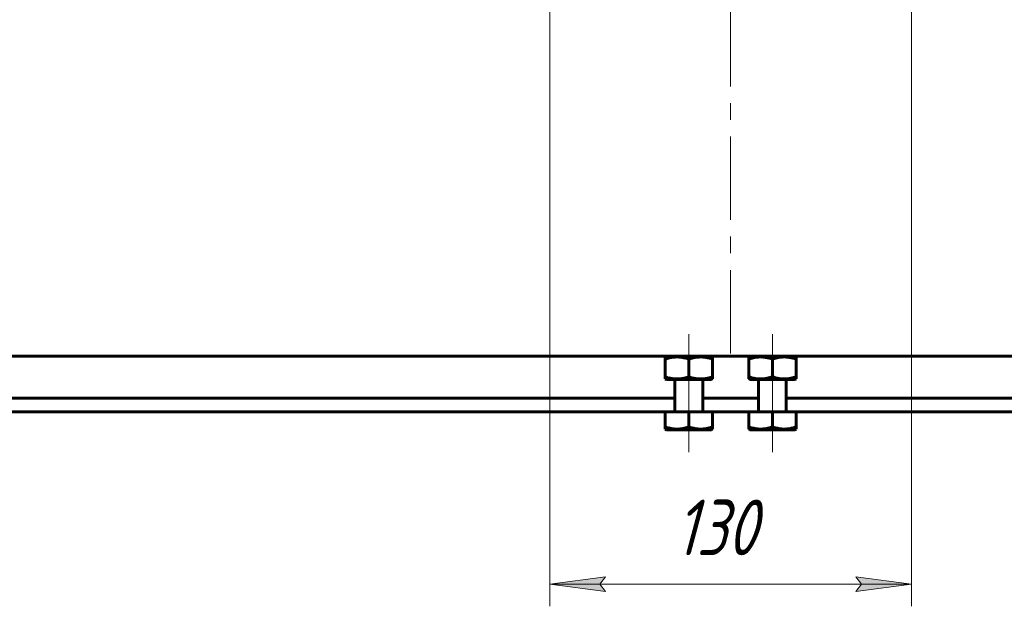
# Model space of a CAD drawing. Header units: millimetres. Extents: x 0 to 841, y 0 to 594.
# Tile 3 of 26: x 183 to 271, y 59 to 112. Entities that reach past the tile are written whole.
import ezdxf

# ---------------------------------------------------------------- set-up
doc = ezdxf.new("R2010")
doc.units = ezdxf.units.MM
for name, pattern in [('K5LT_AXLED', [12, 7.5, -1.5, 1.5, -1.5]), ('K5LT_BASIC', [0]), ('K5LT_THIN', [0])]:
    doc.linetypes.add(name, pattern=pattern)
doc.layers.add('Системный слой', color=7, linetype='Continuous')
doc.layers.add('Системный слой (1)', color=251, linetype='Continuous', true_color=0x6c6c6c)
doc.styles.add('KDIMTEXTSTYLE', font='txt', dxfattribs={"width": 0.96, "oblique": 15, "height": 5})
doc.styles.add('KTEXTSTYLE', font='txt', dxfattribs={"width": 0.96, "height": 5})
doc.dimstyles.new('KDIMSTYLE (0.25)', dxfattribs={"dimtxt": 5, "dimasz": 1, "dimexe": 2, "dimexo": 0, "dimgap": 1, "dimtad": 1, "dimlfac": 4, "dimtxsty": 'KDIMTEXTSTYLE', "dimsah": 1, "dimcen": 0, "dimdle": 1, "dimadec": 0, "dimazin": 0, "dimtfac": 0.667, "dimtmove": 0, "dimatfit": 3, "dimfxl": 1, "dimtvp": 1, "dimtolj": 1, "dimtzin": 0, "dimarcsym": 0})

# ---------------------------------------------------------------- blocks, each defined once
blk = doc.blocks.new('U44')
at = {"layer": 'Системный слой (1)', "color": 150, "linetype": 'K5LT_BASIC', "lineweight": 60, "true_color": 0x0080ff}
for p, q in [((248.171, 74.854), (250.19, 74.854)), ((250.19, 74.854), (252.208, 74.854))]:
    blk.add_line(p, q, dxfattribs=at)
blk = doc.blocks.new('U45')
at = {"layer": 'Системный слой (1)', "color": 150, "linetype": 'K5LT_BASIC', "lineweight": 60, "true_color": 0x0080ff}
for p, q in [((240.671, 79.354), (242.69, 79.354)), ((242.69, 79.354), (244.708, 79.354))]:
    blk.add_line(p, q, dxfattribs=at)
blk = doc.blocks.new('U46')
at = {"layer": 'Системный слой (1)', "color": 150, "linetype": 'K5LT_BASIC', "lineweight": 60, "true_color": 0x0080ff}
for p, q in [((248.171, 79.354), (250.19, 79.354)), ((250.19, 79.354), (252.208, 79.354))]:
    blk.add_line(p, q, dxfattribs=at)
blk = doc.blocks.new('U47')
at = {"layer": 'Системный слой (1)', "color": 150, "linetype": 'K5LT_BASIC', "lineweight": 60, "true_color": 0x0080ff}
for p, q in [((240.671, 74.854), (242.69, 74.854)), ((242.69, 74.854), (244.708, 74.854))]:
    blk.add_line(p, q, dxfattribs=at)
blk = doc.blocks.new('U48')
at = {"layer": 'Системный слой (1)', "color": 150, "linetype": 'K5LT_BASIC', "lineweight": 60, "true_color": 0x0080ff}
for p, q in [((241.44, 77.704), (145.215, 77.704)), ((248.94, 77.704), (243.94, 77.704)), ((347.665, 77.704), (251.44, 77.704))]:
    blk.add_line(p, q, dxfattribs=at)
blk = doc.blocks.new('U51')
at = {"layer": 'Системный слой (1)', "color": 150, "linetype": 'K5LT_BASIC', "lineweight": 60, "true_color": 0x0080ff}
for p, q in [((240.565, 76.454), (145.215, 76.454)), ((248.065, 76.454), (244.815, 76.454)), ((347.665, 76.454), (252.315, 76.454))]:
    blk.add_line(p, q, dxfattribs=at)
blk = doc.blocks.new('U62')
at = {"layer": 'Системный слой (1)', "color": 30, "linetype": 'K5LT_AXLED', "lineweight": 18, "true_color": 0xff8000}
for q in [(246.44, 162.204), (226.065, 125.204), (266.815, 125.204), (246.44, 81.704)]:
    blk.add_line((246.44, 125.204), q, dxfattribs=at)
blk = doc.blocks.new('D11')
at = {"layer": 'Системный слой (1)'}
for points in [[(235.19, 60.334), (234.69, 60.992), (235.19, 61.65), (230.19, 60.992)], [(262.69, 60.992), (257.69, 61.65), (258.19, 60.992), (257.69, 60.334)]]:
    blk.add_hatch(color=7, dxfattribs=at).paths.add_polyline_path(points)
at = {"layer": 'Системный слой (1)', "color": 7, "linetype": 'K5LT_THIN', "lineweight": 18}
for p, q in [((230.19, 121.454), (230.19, 58.992)), ((262.69, 121.454), (262.69, 58.992)), ((230.19, 60.992), (235.19, 61.65)), ((235.19, 61.65), (234.69, 60.992)), ((258.19, 60.992), (257.69, 61.65)), ((257.69, 61.65), (262.69, 60.992)), ((235.19, 60.334), (230.19, 60.992)), ((230.19, 60.992), (262.69, 60.992)), ((234.69, 60.992), (235.19, 60.334)), ((262.69, 60.992), (257.69, 60.334)), ((257.69, 60.334), (258.19, 60.992))]:
    blk.add_line(p, q, dxfattribs=at)
blk.add_wipeout([(241.429, 61.992), (241.429, 69.374), (251.05, 69.374), (251.05, 61.992)]).dxf.layer = 'Системный слой (1)'
at = {"layer": 'Системный слой (1)', "color": 7, "insert": (241.429, 68.579), "char_height": 5, "attachment_point": 1, "style": 'KTEXTSTYLE'}
blk.add_mtext('\\fArial|b0|c204|p34;\\H5.0;\\W1.000;\\Q15;\\fGOST Type AU|b0|i0|c204|p34;\\Q15;\\W0.960;130', dxfattribs=at)
blk = doc.blocks.new('KDIMARROW_01')
at = {"layer": 'Системный слой'}
blk.add_hatch(color=0, dxfattribs=at).paths.add_polyline_path([(0, 0), (-5, 0.658), (-4.5, 0), (-5, -0.658)])
at = {"layer": 'Системный слой', "color": 0, "linetype": 'K5LT_THIN', "lineweight": 18}
for p, q in [((-4.5, 0), (-5, 0.658)), ((-5, 0.658), (0, 0)), ((0, 0), (-5, -0.658)), ((-5, -0.658), (-4.5, 0))]:
    blk.add_line(p, q, dxfattribs=at)
at = {"layer": 'Системный слой (1)', "color": 0, "linetype": 'K5LT_THIN', "lineweight": 18}
blk.add_line((696.625, 287.981), (696.375, 287.981), dxfattribs=at)

msp = doc.modelspace()

# ---------------------------------------------------------------- linework, layer by layer
at = {"layer": 'Системный слой (1)', "color": 30, "linetype": 'K5LT_AXLED', "lineweight": 18, "true_color": 0xff8000}
for p, q in [((242.6897, 83.4543), (242.6897, 79.2031)), ((250.1897, 83.4543), (250.1897, 79.2031)), ((242.6897, 81.6054), (242.6897, 74.4543)), ((250.1897, 81.6054), (250.1897, 74.4543)), ((242.6897, 77.1054), (242.6897, 72.8543)), ((250.1897, 77.1054), (250.1897, 72.8543))]:
    msp.add_line(p, q, dxfattribs=at)
at = {"layer": 'Системный слой (1)', "color": 150, "linetype": 'K5LT_BASIC', "lineweight": 60, "true_color": 0x0080ff}
for p, q in [((347.6647, 81.4543), (145.2147, 81.4543)), ((240.6709, 81.4543), (240.5647, 81.3929)), ((240.5647, 81.2031), (240.5647, 81.3929)), ((244.7084, 81.4543), (244.8147, 81.3929)), ((244.8147, 81.3929), (244.8147, 81.2031)), ((248.1709, 81.4543), (248.0647, 81.3929)), ((248.0647, 81.2031), (248.0647, 81.3929)), ((252.2084, 81.4543), (252.3147, 81.3929)), ((252.3147, 81.3929), (252.3147, 81.2031)), ((240.5647, 81.2031), (240.5647, 79.6054)), ((242.6897, 81.2031), (242.6897, 79.6054)), ((244.8147, 81.2031), (244.8147, 79.6054)), ((248.0647, 81.2031), (248.0647, 79.6054)), ((250.1897, 81.2031), (250.1897, 79.6054)), ((252.3147, 81.2031), (252.3147, 79.6054)), ((240.5647, 79.4156), (240.5647, 79.6054)), ((244.8147, 79.6054), (244.8147, 79.4156)), ((248.0647, 79.4156), (248.0647, 79.6054)), ((252.3147, 79.6054), (252.3147, 79.4156)), ((240.5647, 79.4156), (240.6709, 79.3543)), ((241.4397, 76.5543), (241.4397, 79.3543)), ((243.9397, 76.5543), (243.9397, 79.3543)), ((244.8147, 79.4156), (244.7084, 79.3543)), ((248.0647, 79.4156), (248.1709, 79.3543)), ((248.9397, 76.5543), (248.9397, 79.3543)), ((251.4397, 76.5543), (251.4397, 79.3543)), ((252.3147, 79.4156), (252.2084, 79.3543)), ((240.5647, 76.4543), (240.5647, 75.1054)), ((242.6897, 76.4543), (240.5647, 76.4543)), ((244.8147, 76.4543), (242.6897, 76.4543)), ((242.6897, 76.4543), (242.6897, 75.1054)), ((244.8147, 76.4543), (244.8147, 75.1054)), ((250.1897, 76.4543), (248.0647, 76.4543)), ((248.0647, 76.4543), (248.0647, 75.1054)), ((250.1897, 76.4543), (250.1897, 75.1054)), ((252.3147, 76.4543), (250.1897, 76.4543)), ((252.3147, 76.4543), (252.3147, 75.1054)), ((240.5647, 74.9156), (240.5647, 75.1054)), ((240.5647, 74.9156), (240.6709, 74.8543)), ((244.8147, 74.9156), (244.7084, 74.8543)), ((244.8147, 75.1054), (244.8147, 74.9156)), ((248.0647, 74.9156), (248.0647, 75.1054)), ((248.0647, 74.9156), (248.1709, 74.8543)), ((252.3147, 74.9156), (252.2084, 74.8543)), ((252.3147, 75.1054), (252.3147, 74.9156))]:
    msp.add_line(p, q, dxfattribs=at)
for centre, start, end in [((241.3397, 76.5543), 270, 0), ((244.0397, 76.5543), 180, 270), ((248.8397, 76.5543), 270, 0), ((251.5397, 76.5543), 180, 270)]:
    msp.add_arc(centre, 0.1, start, end, dxfattribs=at)
for points in [[(242.6897, 81.2031), (242.6071, 81.2306), (242.4862, 81.2675), (242.3061, 81.3131), (242.1563, 81.3447), (242.0006, 81.3691), (241.8588, 81.3843), (241.7279, 81.3921), (241.6009, 81.3937), (241.4799, 81.3898), (241.3449, 81.3798), (241.1947, 81.3611), (240.9776, 81.3218), (240.7678, 81.2682), (240.6146, 81.2197), (240.5647, 81.2031)], [(244.8147, 81.2031), (244.7321, 81.2306), (244.6112, 81.2675), (244.4311, 81.3131), (244.2813, 81.3447), (244.1256, 81.3691), (243.9838, 81.3843), (243.8529, 81.3921), (243.7259, 81.3937), (243.6049, 81.3898), (243.4699, 81.3798), (243.3197, 81.3611), (243.1026, 81.3218), (242.8928, 81.2682), (242.7396, 81.2197), (242.6897, 81.2031)], [(250.1897, 81.2031), (250.1071, 81.2306), (249.9862, 81.2675), (249.8061, 81.3131), (249.6563, 81.3447), (249.5006, 81.3691), (249.3588, 81.3843), (249.2279, 81.3921), (249.1009, 81.3937), (248.9799, 81.3898), (248.8449, 81.3798), (248.6947, 81.3611), (248.4776, 81.3218), (248.2678, 81.2682), (248.1146, 81.2197), (248.0647, 81.2031)], [(252.3147, 81.2031), (252.2321, 81.2306), (252.1112, 81.2675), (251.9311, 81.3131), (251.7813, 81.3447), (251.6256, 81.3691), (251.4838, 81.3843), (251.3529, 81.3921), (251.2259, 81.3937), (251.1049, 81.3898), (250.9699, 81.3798), (250.8197, 81.3611), (250.6026, 81.3218), (250.3928, 81.2682), (250.2396, 81.2197), (250.1897, 81.2031)], [(240.5647, 79.6054), (240.6472, 79.5779), (240.7682, 79.5411), (240.9482, 79.4954), (241.098, 79.4638), (241.2538, 79.4394), (241.3956, 79.4242), (241.5265, 79.4164), (241.6535, 79.4148), (241.7744, 79.4187), (241.9095, 79.4287), (242.0597, 79.4475), (242.2767, 79.4867), (242.4865, 79.5404), (242.6398, 79.5888), (242.6897, 79.6054)], [(242.6897, 79.6054), (242.7722, 79.5779), (242.8932, 79.5411), (243.0732, 79.4954), (243.223, 79.4638), (243.3788, 79.4394), (243.5206, 79.4242), (243.6515, 79.4164), (243.7785, 79.4148), (243.8994, 79.4187), (244.0345, 79.4287), (244.1847, 79.4475), (244.4017, 79.4867), (244.6115, 79.5404), (244.7648, 79.5888), (244.8147, 79.6054)], [(248.0647, 79.6054), (248.1472, 79.5779), (248.2682, 79.5411), (248.4482, 79.4954), (248.598, 79.4638), (248.7538, 79.4394), (248.8956, 79.4242), (249.0265, 79.4164), (249.1535, 79.4148), (249.2744, 79.4187), (249.4095, 79.4287), (249.5597, 79.4475), (249.7767, 79.4867), (249.9865, 79.5404), (250.1398, 79.5888), (250.1897, 79.6054)], [(250.1897, 79.6054), (250.2722, 79.5779), (250.3932, 79.5411), (250.5732, 79.4954), (250.723, 79.4638), (250.8788, 79.4394), (251.0206, 79.4242), (251.1515, 79.4164), (251.2785, 79.4148), (251.3994, 79.4187), (251.5345, 79.4287), (251.6847, 79.4475), (251.9017, 79.4867), (252.1115, 79.5404), (252.2648, 79.5888), (252.3147, 79.6054)], [(240.5647, 75.1054), (240.6472, 75.0779), (240.7682, 75.0411), (240.9482, 74.9954), (241.098, 74.9638), (241.2538, 74.9394), (241.3956, 74.9242), (241.5265, 74.9164), (241.6535, 74.9148), (241.7744, 74.9187), (241.9095, 74.9287), (242.0597, 74.9475), (242.2767, 74.9867), (242.4865, 75.0404), (242.6398, 75.0888), (242.6897, 75.1054)], [(242.6897, 75.1054), (242.7722, 75.0779), (242.8932, 75.0411), (243.0732, 74.9954), (243.223, 74.9638), (243.3788, 74.9394), (243.5206, 74.9242), (243.6515, 74.9164), (243.7785, 74.9148), (243.8994, 74.9187), (244.0345, 74.9287), (244.1847, 74.9475), (244.4017, 74.9867), (244.6115, 75.0404), (244.7648, 75.0888), (244.8147, 75.1054)], [(248.0647, 75.1054), (248.1472, 75.0779), (248.2682, 75.0411), (248.4482, 74.9954), (248.598, 74.9638), (248.7538, 74.9394), (248.8956, 74.9242), (249.0265, 74.9164), (249.1535, 74.9148), (249.2744, 74.9187), (249.4095, 74.9287), (249.5597, 74.9475), (249.7767, 74.9867), (249.9865, 75.0404), (250.1398, 75.0888), (250.1897, 75.1054)], [(250.1897, 75.1054), (250.2722, 75.0779), (250.3932, 75.0411), (250.5732, 74.9954), (250.723, 74.9638), (250.8788, 74.9394), (251.0206, 74.9242), (251.1515, 74.9164), (251.2785, 74.9148), (251.3994, 74.9187), (251.5345, 74.9287), (251.6847, 74.9475), (251.9017, 74.9867), (252.1115, 75.0404), (252.2648, 75.0888), (252.3147, 75.1054)]]:
    msp.add_open_spline(points, degree=3, knots=[0, 0, 0, 0, 1.9124487, 2.7806875, 4.1006214, 5.2997801, 6.277542, 7.2675193, 8.2148581, 9.1020666, 9.9581603, 11.2257967, 12.4638365, 14.8426704, 16, 16, 16, 16], dxfattribs=at)

# ---------------------------------------------------------------- block references
at = {"layer": 'Системный слой (1)'}
for name in ['U62', 'U45', 'U46', 'U48', 'U51', 'U47', 'U44']:
    msp.add_blockref(name, (0, 0), dxfattribs=at)

# ---------------------------------------------------------------- next in the draw order: dimensions: what is measured, and where the dimension line sits
at = {"layer": 'Системный слой (1)', "color": 7}
dim = msp.add_linear_dim(base=(230.1897, 60.9919), p1=(262.6897, 121.4543), p2=(230.1897, 121.4543), dimstyle='KDIMSTYLE (0.25)', override={"dimexo": 0, "dimpost": '\\fGOST Type AU|b0|c204|p34;\\H5.0;\\W0.960;\\Q15;<>', "dimblk1": 'KDIMARROW_01', "dimblk2": 'KDIMARROW_01', "dimse1": 0, "dimse2": 0, "dimclrt": 7, "dimtol": 1, "dimtp": 0, "dimtm": 0, "dimtdec": 5, "dimtolj": 1}, dxfattribs=at)
dim.commit()
dim.dimension.update_dxf_attribs({"geometry": 'D11', "text_midpoint": (246.4397, 60.9919), "dimtype": 160})

doc.saveas('drawing.dxf')
